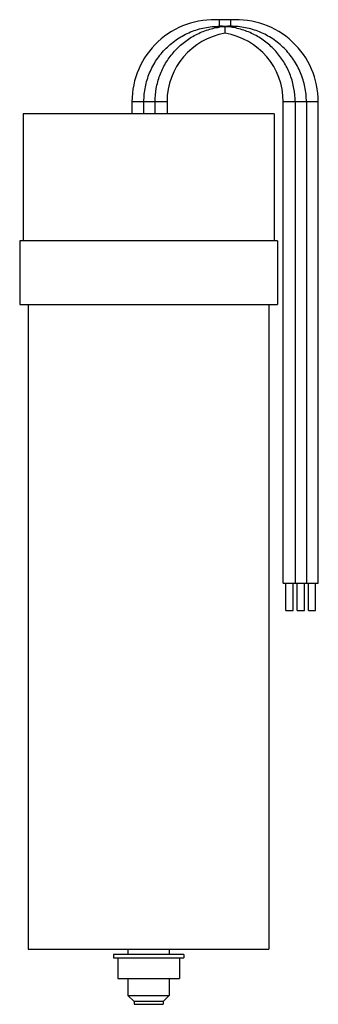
# Model space of a CAD drawing. Header units: millimetres. Extents: x 79 to 166, y 24 to 310.
import ezdxf

# ---------------------------------------------------------------- set-up
doc = ezdxf.new("R2010")
doc.units = ezdxf.units.MM
doc.header["$LTSCALE"] = 21.94236
doc.layers.get('0').update_dxf_attribs({"linetype": 'CONTINUOUS'})

msp = doc.modelspace()

# ---------------------------------------------------------------- linework, layer by layer
at = {"color": 7, "linetype": 'Continuous'}
for p, q in [((136.8, 308.54), (136.8, 310.4)), ((140.05, 310.4), (136.8, 310.4)), ((140.05, 308.3), (140.05, 310.4)), ((138.42, 308.36), (138.42, 308.48)), ((138.42, 306.49), (138.42, 308.36)), ((138.42, 307.26), (138.42, 308.36)), ((138.42, 306.49), (138.42, 306.84)), ((111.32, 286.6), (111.32, 283.1)), ((121.52, 286.6), (111.32, 286.6)), ((114.8, 283.1), (114.8, 286.6)), ((118.05, 283.1), (118.05, 286.6)), ((121.52, 286.6), (121.52, 283.1)), ((155.32, 146.6), (155.32, 286.6)), ((165.52, 286.6), (155.32, 286.6)), ((158.8, 286.6), (158.8, 146.6)), ((162.05, 286.6), (162.05, 146.6)), ((165.52, 146.6), (165.52, 286.6)), ((79.67, 283.1), (79.67, 246.1)), ((152.67, 283.1), (79.67, 283.1)), ((152.67, 283.1), (152.67, 246.1)), ((78.67, 246.1), (78.67, 227.6)), ((153.67, 246.1), (78.67, 246.1)), ((153.67, 246.1), (153.67, 227.6)), ((78.67, 227.6), (153.67, 227.6)), ((81.17, 227.6), (81.17, 40.1)), ((151.17, 227.6), (151.17, 40.1)), ((155.32, 146.6), (165.52, 146.6)), ((156.12, 138.6), (156.12, 146.6)), ((158.22, 138.6), (158.22, 146.6)), ((159.37, 138.6), (159.37, 146.6)), ((161.47, 138.6), (161.47, 146.6)), ((162.62, 138.6), (162.62, 146.6)), ((164.72, 138.6), (164.72, 146.6)), ((156.12, 138.6), (158.22, 138.6)), ((159.37, 138.6), (161.47, 138.6)), ((162.62, 138.6), (164.72, 138.6)), ((81.17, 40.1), (151.17, 40.1)), ((110.17, 40.1), (110.17, 38.6)), ((122.17, 40.1), (122.17, 38.6)), ((126.42, 38.6), (105.92, 38.6)), ((105.92, 38.6), (105.92, 37.6)), ((105.92, 37.6), (126.42, 37.6)), ((107.17, 37.6), (107.17, 31.6)), ((125.17, 37.6), (125.17, 31.6)), ((126.42, 38.6), (126.42, 37.6)), ((107.17, 31.6), (125.17, 31.6)), ((110.17, 31.6), (110.17, 26.65)), ((122.17, 31.6), (122.17, 26.65)), ((110.17, 26.65), (122.17, 26.65)), ((110.17, 26.65), (111.92, 24.9)), ((122.17, 26.65), (120.42, 24.9)), ((120.42, 24.9), (111.92, 24.9)), ((111.92, 24.9), (111.92, 24.1)), ((111.92, 24.1), (120.42, 24.1)), ((120.42, 24.9), (120.42, 24.1))]:
    msp.add_line(p, q, dxfattribs=at)
for centre, radius, start, end in [((135.17, 286.6), 23.85, 86.0932, 180), ((141.67, 286.6), 23.85, 0, 93.9068), ((141.67, 286.6), 20.15, 99.2818, 180), ((112.05, 308.42), 24.75, 359.7212, 0.2785), ((136.8, 286.47), 22.07, 85.7763, 89.9992), ((138.42, 286.11), 22.25, 85.8111, 94.1889), ((140.05, 286.48), 22.07, 90.0007, 94.2237), ((135.17, 286.6), 20.15, 0, 80.7182)]:
    msp.add_arc(centre, radius, start, end, dxfattribs=at)
for points, knots in [([(114.8, 286.6), (114.8, 288.04), (115.08, 290.92), (116.34, 295.06), (118.39, 298.88), (121.15, 302.23), (124.5, 304.97), (128.33, 307.01), (132.48, 308.26), (135.36, 308.54), (136.8, 308.54)], [0, 0, 0, 0, 0.125051, 0.25004, 0.37499, 0.499932, 0.624895, 0.749902, 0.874938, 1, 1, 1, 1]), ([(118.05, 286.6), (118.05, 287.9), (118.28, 290.51), (119.32, 294.29), (121.01, 297.83), (123.3, 301.01), (126.12, 303.74), (129.37, 305.92), (132.96, 307.5), (135.51, 308.11), (136.8, 308.3)], [0, 0, 0, 0, 0.125056, 0.250063, 0.375023, 0.49997, 0.624931, 0.749921, 0.874948, 1, 1, 1, 1]), ([(162.05, 286.6), (162.05, 288.04), (161.76, 290.92), (160.5, 295.06), (158.45, 298.88), (155.69, 302.23), (152.34, 304.97), (148.51, 307.01), (144.36, 308.26), (141.48, 308.54), (140.05, 308.54)], [0, 0, 0, 0, 0.125051, 0.25004, 0.37499, 0.499928, 0.624902, 0.749905, 0.87494, 1, 1, 1, 1]), ([(158.8, 286.6), (158.8, 287.9), (158.56, 290.51), (157.52, 294.29), (155.83, 297.83), (153.54, 301.01), (150.72, 303.74), (147.47, 305.92), (143.88, 307.5), (141.33, 308.11), (140.05, 308.3)], [0, 0, 0, 0, 0.125054, 0.250062, 0.375025, 0.499971, 0.624929, 0.749919, 0.874946, 1, 1, 1, 1])]:
    msp.add_open_spline(points, degree=3, knots=knots, dxfattribs=at)

doc.saveas('drawing.dxf')
